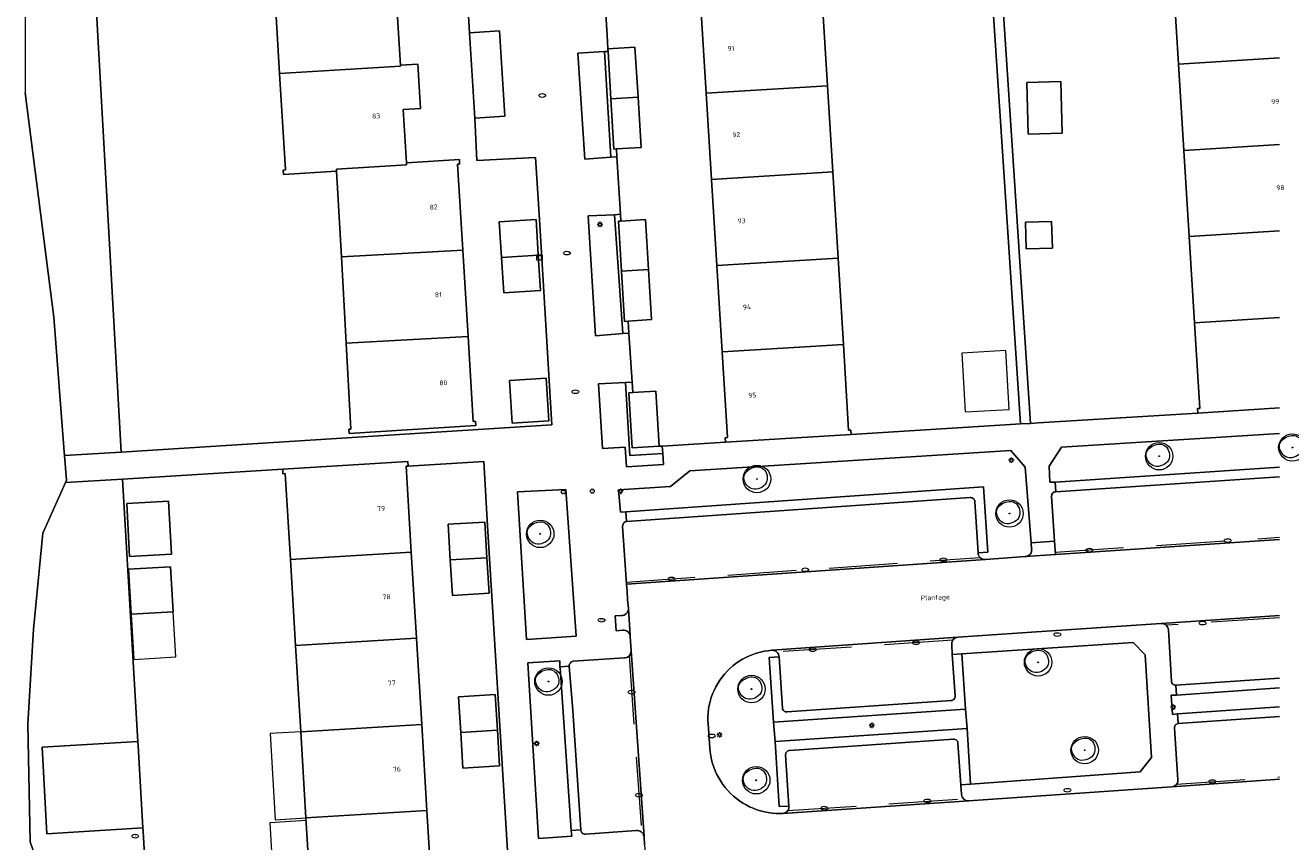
# Model space of a CAD drawing. Header units: metres. Extents: x 162108 to 162858, y 502368 to 503171.
# Tile 14 of 38: x 162702 to 162794, y 502597 to 502657. Entities that reach past the tile are written whole.
import ezdxf
from ezdxf.enums import TextEntityAlignment as Align

# ---------------------------------------------------------------- set-up
doc = ezdxf.new("R2010")
doc.units = ezdxf.units.M
doc.linetypes.add('RI-HWA-SO', pattern=[7.4, 5, -2.4])
for name, color, linetype, lineweight, true_color in [('B-PV-GR-BEPLANTING_CULTUUR_BOSPLANTSOEN-GV', 7, 'Continuous', 13, 0x99cc00), ('B-PV-GR-BEPLANTING_CULTUUR_HEESTERS-GV', 7, 'Continuous', 13, 0x99cc00), ('B-PV-GR-BEPLANTING_CULTUUR_ROOS-GV', 7, 'Continuous', 18, 0x99cc00), ('B-PV-GR-BEPLANTING_CULTUUR_VASTE PLANTENVAK-GV', 7, 'Continuous', 13, 0x99cc00), ('B-PV-RI-HWA_GOOT_MOLGOOT-G', 150, 'RI-HWA-SO', 18, 0x007fff), ('B-WE-GR-BOOM-S', 3, 'Continuous', 18, 0x00ff00)]:
    doc.layers.add(name, color=color, linetype=linetype, lineweight=lineweight, true_color=true_color)
for name, color, linetype, lineweight in [('B-PV-IE-MEUBILAIR-S', 252, 'Continuous', 13), ('B-PV-OG-BEBOUWING-GV', 7, 'Continuous', 18), ('B-PV-OG-BEBOUWING-T18', 7, 'Continuous', 18), ('B-PV-OG-BEBOUWING_LUIFEL-GV', 7, 'Continuous', 18), ('B-PV-OG-BEBOUWING_OVERBOUWING-GV', 7, 'Continuous', 18), ('B-PV-OG-TERREIN_BEGROEID-GV', 7, 'Continuous', 13), ('B-PV-OG-TERREIN_ERF-GV', 252, 'Continuous', 13), ('B-PV-OG-TOPOGRAFIE-T18', 7, 'Continuous', 18), ('B-PV-VH-OPENVERHARDING_BETONSTRAATSTEEN-GV', 252, 'Continuous', 13), ('B-PV-VH-OPENVERHARDING_TEGEL-GV', 252, 'Continuous', 13)]:
    doc.layers.add(name, color=color, linetype=linetype, lineweight=lineweight)
doc.styles.add('NLCS-ISO', font='NLCS-ISO.ttf')
doc.styles.add('NLCS-ISO-M200-T18', font='NLCS-ISO.ttf', dxfattribs={"height": 1.8})

# ---------------------------------------------------------------- blocks, each defined once
blk = doc.blocks.new('SIE-MEUBILAIR_KAST_TELECOM-SO')
for points in [[(-1, 1), (1, 1), (1, 0.84), (-1, 0.84)], [(-1, 0.76), (1, 0.76), (1, -1), (-1, -1)]]:
    blk.add_lwpolyline(points, close=True)
at = {"style": 'NLCS-ISO'}
blk.add_text('tele', height=0.75, dxfattribs=at).set_placement((0, 0), align=Align.MIDDLE_CENTER)
blk = doc.blocks.new('SIE-MEUBILAIR_PAAL_AFSLUITPAAL-SO')
blk.add_circle((0, 0), 0.75)
at = {"style": 'NLCS-ISO'}
blk.add_text('af', height=0.75, dxfattribs=at).set_placement((0, 0.05), align=Align.MIDDLE_CENTER)
blk = doc.blocks.new('SIE-MEUBILAIR_PAAL_LICHTMAST-SO')
for points in [[(-0.62, 0), (-1, 0)], [(-0.71, 0.71), (-0.44, 0.44)], [(0, 1), (0, 0.62)], [(0.44, 0.44), (0.71, 0.71)], [(1, 0), (0.62, 0)], [(-0.71, -0.71), (-0.44, -0.44)], [(0, -0.62), (0, -1)], [(0.44, -0.44), (0.71, -0.71)]]:
    blk.add_lwpolyline(points)
blk.add_circle((0, 0), 0.5)
blk = doc.blocks.new('SIE-MEUBILAIR_PUT_RIOOLPUT-SO')
blk.add_ellipse((0, 0), major_axis=(1.25, 0), ratio=0.54)
at = {"style": 'NLCS-ISO'}
blk.add_text('ri', height=0.75, dxfattribs=at).set_placement((-0.04, 0.07), align=Align.MIDDLE_CENTER)
blk = doc.blocks.new('SIE-MEUBILAIR_PUT_KOLK-SO')
blk.add_ellipse((0, 0), major_axis=(1.25, 0), ratio=0.54)
blk = doc.blocks.new('SGR-BOOM_03')
blk.add_lwpolyline([(2.39, 3.6), (2.81, 3.14), (3.17, 2.6), (3.46, 1.98), (3.66, 1.31), (3.77, 0.62), (3.77, -0.08), (3.65, -0.77), (3.39, -1.41), (3, -2), (2.49, -2.52), (1.88, -2.96), (1.21, -3.31), (0.49, -3.56), (-0.26, -3.7), (-0.99, -3.72), (-1.7, -3.6), (-2.35, -3.35), (-2.94, -2.98), (-3.46, -2.51), (-3.9, -1.97), (-4.25, -1.38), (-4.52, -0.76), (-4.68, -0.13), (-4.73, 0.48), (-4.67, 1.06), (-4.5, 1.6), (-4.24, 2.1), (-3.91, 2.55), (-3.5, 2.97), (-3.03, 3.33), (-2.53, 3.65), (-1.98, 3.92), (-1.42, 4.14), (-0.84, 4.29), (-0.26, 4.39), (0.31, 4.41), (0.87, 4.35), (1.41, 4.2), (1.92, 3.95)], close=True)
for radius in [5, 0.15]:
    blk.add_circle((0, 0), radius)

msp = doc.modelspace()

# ---------------------------------------------------------------- linework, layer by layer
at = {"layer": 'B-PV-GR-BEPLANTING_CULTUUR_BOSPLANTSOEN-GV'}
for points in [[(162705.101, 502625.513), (162705.122, 502625.241), (162709.238, 502625.501), (162707.324, 502659.726), (162706.16, 502680.932), (162718.918, 502681.681), (162729.311, 502682.292), (162735.61, 502682.662), (162733.83, 502683.728), (162723.404, 502684.349), (162716.013, 502685.439), (162707.656, 502687.092), (162701.702, 502682.651), (162700.73, 502678.99), (162702.216, 502672.128), (162702.232, 502663.022), (162702.255, 502651.657), (162704.344, 502635.321)], [(162703.411, 502572.515), (162712.286, 502573.011), (162712.166, 502575.073), (162710.845, 502597.858), (162710.829, 502598.127), (162703.839, 502597.703), (162703.485, 502603.993), (162710.465, 502604.406), (162709.356, 502623.514), (162709.355, 502623.535), (162705.187, 502623.281), (162703.55, 502619.588), (162702.856, 502612.598), (162702.449, 502605.678), (162702.621, 502597.1), (162703.667, 502594.089), (162703.981, 502590.471), (162703.069, 502588.07), (162702.601, 502579.743)]]:
    msp.add_lwpolyline(points, close=True, dxfattribs=at)
at = {"layer": 'B-PV-GR-BEPLANTING_CULTUUR_HEESTERS-GV'}
for points in [[(162793.685, 502626.84), (162777.802, 502625.851), (162776.883, 502624.463), (162776.938, 502623.297), (162777.335, 502623.319)], [(162777.335, 502623.319), (162793.685, 502624.401)], [(162756.695, 502611.061), (162756.682, 502611.06), (162756.541, 502611.046), (162756.4, 502611.032), (162756.12, 502610.989), (162755.843, 502610.929), (162755.57, 502610.855), (162755.301, 502610.765), (162755.038, 502610.66), (162754.781, 502610.54), (162754.532, 502610.406), (162754.29, 502610.258), (162754.057, 502610.097), (162753.834, 502609.923), (162753.621, 502609.736), (162753.418, 502609.538), (162753.228, 502609.328), (162753.049, 502609.109), (162752.883, 502608.879), (162752.73, 502608.64), (162752.591, 502608.394), (162752.466, 502608.139), (162752.356, 502607.879), (162752.26, 502607.612), (162752.18, 502607.34), (162752.115, 502607.064), (162752.066, 502606.785), (162752.033, 502606.504), (162752.015, 502606.221), (162752.014, 502605.938), (162752.024, 502605.725), (162752.165, 502603.938), (162752.19, 502603.654), (162752.232, 502603.372), (162752.289, 502603.093), (162752.362, 502602.817), (162752.45, 502602.546), (162752.553, 502602.28), (162752.671, 502602.021), (162752.803, 502601.769), (162752.95, 502601.524), (162753.109, 502601.288), (162753.282, 502601.062), (162753.467, 502600.845), (162753.664, 502600.639), (162753.873, 502600.445), (162754.092, 502600.262), (162754.32, 502600.092), (162754.558, 502599.936), (162754.805, 502599.792), (162755.059, 502599.663), (162755.32, 502599.549), (162755.587, 502599.449), (162755.859, 502599.364), (162756.135, 502599.295), (162756.415, 502599.241), (162756.697, 502599.203), (162756.982, 502599.181), (162757.266, 502599.175), (162757.47, 502599.18), (162757.475, 502599.181)], [(162757.475, 502599.181), (162757.557, 502599.195), (162757.64, 502599.225), (162757.717, 502599.27), (162757.784, 502599.327), (162757.839, 502599.396), (162757.882, 502599.474), (162757.91, 502599.558), (162757.922, 502599.645), (162757.921, 502599.703), (162757.202, 502599.674), (162756.915, 502604.405), (162756.803, 502605.823), (162756.481, 502610.532), (162757.208, 502610.591)]]:
    msp.add_lwpolyline(points, dxfattribs=at)
for points in [[(162746.042, 502621.145), (162772.102, 502622.958), (162772.431, 502618.207), (162771.716, 502618.162), (162771.717, 502618.153), (162771.727, 502618.066), (162771.752, 502617.981), (162771.792, 502617.902), (162771.846, 502617.832), (162771.911, 502617.772), (162771.986, 502617.725), (162772.068, 502617.692), (162772.155, 502617.674), (162772.241, 502617.673), (162775.147, 502617.891), (162775.233, 502617.9), (162775.317, 502617.925), (162775.395, 502617.964), (162775.464, 502618.017), (162775.522, 502618.082), (162775.568, 502618.156), (162775.599, 502618.237), (162775.615, 502618.323), (162775.616, 502618.41), (162775.615, 502618.417), (162775.581, 502618.9), (162775.142, 502624.394), (162774.085, 502625.621), (162750.696, 502624.139), (162749.292, 502622.984), (162745.508, 502622.751), (162745.649, 502621.12)], [(162742.422, 502612.095), (162741.667, 502622.785), (162738.143, 502622.607), (162738.803, 502611.845)], [(162742.054, 502597.911), (162742.053, 502597.928), (162742.052, 502597.936), (162741.237, 502609.786), (162741.234, 502609.852), (162741.212, 502610.294), (162738.895, 502610.151), (162739.676, 502597.362), (162742.087, 502597.514)]]:
    msp.add_lwpolyline(points, close=True, dxfattribs=at)
msp.add_lwpolyline([(162757.208, 502610.591, 0.422126), (162756.695, 502611.061)], format="xyb", dxfattribs=at)
at = {"layer": 'B-PV-GR-BEPLANTING_CULTUUR_ROOS-GV'}
for points in [[(162793.685, 502608.316), (162786.179, 502607.802), (162785.782, 502607.784), (162785.875, 502606.387), (162786.25, 502606.427)], [(162786.25, 502606.427), (162793.685, 502606.936)]]:
    msp.add_lwpolyline(points, dxfattribs=at)
msp.add_lwpolyline([(162756.803, 502605.823), (162756.915, 502604.405), (162770.913, 502605.371), (162770.791, 502606.772)], close=True, dxfattribs=at)
at = {"layer": 'B-PV-GR-BEPLANTING_CULTUUR_VASTE PLANTENVAK-GV'}
for points in [[(162734.641, 502656.041), (162735.02, 502649.826), (162737.22, 502649.979), (162736.829, 502656.171)], [(162744.953, 502646.969), (162744.484, 502654.673), (162742.547, 502654.564), (162743.034, 502646.843)], [(162745.806, 502634.141), (162745.216, 502642.792), (162743.29, 502642.704), (162743.827, 502633.977)], [(162748.732, 502625.395), (162746.324, 502625.248), (162746.015, 502630.566), (162744.046, 502630.46), (162744.345, 502625.761), (162745.981, 502625.859), (162746.085, 502624.432), (162748.781, 502624.604)]]:
    msp.add_lwpolyline(points, close=True, dxfattribs=at)
at = {"layer": 'B-PV-OG-BEBOUWING-GV'}
for points in [[(162729.615, 502653.614), (162729.611, 502653.684), (162729.379, 502657.537), (162730.637, 502657.613), (162730.442, 502660.847), (162729.184, 502660.771), (162729.188, 502660.701), (162720.374, 502660.17), (162720.801, 502653.083)], [(162760.724, 502652.181), (162760.336, 502658.459), (162751.509, 502657.913), (162751.896, 502651.635)], [(162744.724, 502654.866), (162744.735, 502654.687), (162744.947, 502651.22), (162746.923, 502651.34), (162746.7, 502654.988)], [(162721.065, 502646.043), (162721.084, 502645.724), (162724.957, 502645.959), (162724.948, 502646.108), (162730.048, 502646.417), (162730.039, 502646.567), (162729.805, 502650.45), (162731.064, 502650.526), (162730.869, 502653.76), (162729.611, 502653.684), (162729.615, 502653.614), (162720.801, 502653.083), (162721.225, 502646.053)], [(162775.258, 502652.422), (162775.372, 502648.645), (162777.844, 502648.719), (162777.73, 502652.496)], [(162744.947, 502651.22), (162745.169, 502647.57), (162745.345, 502647.581), (162747.145, 502647.692), (162746.923, 502651.34)], [(162761.113, 502645.903), (162760.724, 502652.181), (162751.896, 502651.635), (162752.283, 502645.357)], [(162730.048, 502646.417), (162724.948, 502646.108), (162724.957, 502645.959), (162725.304, 502639.709), (162734.146, 502640.2), (162733.762, 502646.472), (162733.922, 502646.482), (162733.902, 502646.801), (162730.039, 502646.567)], [(162761.113, 502645.903), (162752.283, 502645.357), (162752.671, 502639.079), (162761.501, 502639.625)], [(162745.712, 502638.667), (162747.687, 502638.788), (162747.465, 502642.432), (162745.672, 502642.321), (162745.49, 502642.31)], [(162775.156, 502642.236), (162775.213, 502640.296), (162777.129, 502640.352), (162777.073, 502642.292)], [(162725.304, 502639.709), (162725.652, 502633.429), (162734.531, 502633.922), (162734.146, 502640.2)], [(162761.501, 502639.625), (162752.671, 502639.079), (162753.058, 502632.801), (162761.889, 502633.347)], [(162745.934, 502635.022), (162746.194, 502635.038), (162747.91, 502635.144), (162747.687, 502638.788), (162745.712, 502638.667)], [(162735.07, 502627.748), (162734.91, 502627.738), (162734.531, 502633.922), (162725.652, 502633.429), (162726, 502627.168), (162725.84, 502627.158), (162725.858, 502626.84), (162735.09, 502627.429)], [(162762.436, 502627.104), (162762.276, 502627.094), (162761.889, 502633.347), (162753.058, 502632.801), (162753.443, 502626.549), (162753.283, 502626.539), (162753.303, 502626.22), (162762.456, 502626.785)], [(162748.472, 502625.922), (162748.227, 502629.944), (162746.551, 502629.841), (162746.251, 502629.822), (162746.496, 502625.8)], [(162730.156, 502624.801), (162721.023, 502624.245), (162721.042, 502623.926), (162721.202, 502623.936), (162721.58, 502617.685), (162730.394, 502618.219), (162730.015, 502624.472), (162730.176, 502624.482)], [(162712.703, 502621.928), (162709.652, 502621.762), (162709.864, 502617.89), (162712.915, 502618.057)], [(162730.774, 502611.94), (162730.394, 502618.219), (162721.58, 502617.685), (162721.959, 502611.405)], [(162713.041, 502613.861), (162712.85, 502617.142), (162709.782, 502616.964), (162709.972, 502613.683)], [(162731.154, 502605.662), (162730.774, 502611.94), (162721.959, 502611.405), (162722.338, 502605.127)], [(162722.717, 502598.848), (162731.534, 502599.383), (162731.154, 502605.662), (162722.338, 502605.127)], [(162731.915, 502593.105), (162731.534, 502599.383), (162722.717, 502598.848), (162723.097, 502592.57)]]:
    msp.add_lwpolyline(points, close=True, dxfattribs=at)
for points in [[(162793.685, 502660.51), (162785.933, 502660.033), (162786.32, 502653.755), (162793.685, 502654.208)], [(162793.685, 502654.208), (162786.32, 502653.755), (162786.706, 502647.477), (162793.685, 502647.907)], [(162793.685, 502647.907), (162786.706, 502647.477), (162787.092, 502641.199)], [(162739.488, 502642.449), (162736.813, 502642.278), (162736.977, 502639.683)], [(162739.653, 502639.853), (162739.651, 502639.886), (162739.488, 502642.449)], [(162793.685, 502641.605), (162787.092, 502641.199)], [(162787.092, 502641.199), (162793.685, 502641.605)], [(162787.092, 502641.199), (162787.479, 502634.921), (162793.685, 502635.303)], [(162736.977, 502639.683), (162739.653, 502639.853)], [(162739.653, 502639.853), (162736.977, 502639.683)], [(162736.977, 502639.683), (162737.142, 502637.089)], [(162739.817, 502637.26), (162739.678, 502639.448), (162739.653, 502639.853)], [(162737.142, 502637.089), (162739.817, 502637.26)], [(162793.685, 502635.303), (162787.479, 502634.921), (162787.863, 502628.673)], [(162740.221, 502630.893), (162737.546, 502630.722)], [(162737.546, 502630.722), (162737.744, 502627.598)], [(162737.744, 502627.598), (162740.419, 502627.769), (162740.221, 502630.893)], [(162787.863, 502628.673), (162787.703, 502628.663), (162787.723, 502628.344), (162793.685, 502628.712)], [(162735.753, 502620.403), (162733.078, 502620.24)], [(162733.078, 502620.24), (162733.235, 502617.645)], [(162735.911, 502617.807), (162735.753, 502620.403)], [(162735.911, 502617.807), (162733.235, 502617.645)], [(162733.235, 502617.645), (162735.911, 502617.807)], [(162733.235, 502617.645), (162733.393, 502615.049), (162736.069, 502615.212)], [(162736.069, 502615.212), (162735.911, 502617.807)], [(162736.517, 502607.836), (162733.842, 502607.673)], [(162733.842, 502607.673), (162734, 502605.078)], [(162736.675, 502605.241), (162736.517, 502607.836)], [(162736.675, 502605.241), (162734, 502605.078)], [(162734, 502605.078), (162736.675, 502605.241)], [(162736.832, 502602.646), (162736.675, 502605.241)], [(162734, 502605.078), (162734.158, 502602.483), (162736.832, 502602.646)]]:
    msp.add_lwpolyline(points, dxfattribs=at)
at = {"layer": 'B-PV-OG-BEBOUWING_LUIFEL-GV'}
for points in [[(162709.972, 502613.683), (162710.162, 502610.401), (162713.231, 502610.579), (162713.041, 502613.861)], [(162722.338, 502605.127), (162720.102, 502604.992), (162720.481, 502598.713), (162722.717, 502598.848)], [(162722.729, 502598.656), (162720.079, 502598.495), (162720.435, 502592.61), (162723.085, 502592.77)]]:
    msp.add_lwpolyline(points, close=True, dxfattribs=at)
at = {"layer": 'B-PV-OG-BEBOUWING_OVERBOUWING-GV'}
msp.add_lwpolyline([(162770.517, 502632.708), (162770.766, 502628.42), (162773.983, 502628.607), (162773.733, 502632.895)], close=True, dxfattribs=at)
at = {"layer": 'B-PV-OG-TERREIN_BEGROEID-GV'}
msp.add_lwpolyline([(162700.675, 502556.168), (162702.918, 502553.168), (162721.704, 502553.622), (162713.266, 502556.121), (162704.79, 502560.194), (162704.116, 502566.223), (162704.112, 502566.249), (162702.65, 502566.167), (162702.296, 502572.453), (162703.411, 502572.515), (162702.601, 502579.743), (162703.069, 502588.07), (162703.981, 502590.471), (162703.667, 502594.089), (162702.621, 502597.1), (162702.449, 502605.678), (162702.856, 502612.598), (162703.55, 502619.588), (162705.187, 502623.281), (162705.26, 502623.446), (162705.122, 502625.241), (162705.101, 502625.513), (162704.344, 502635.321), (162702.255, 502651.657)], dxfattribs=at)
msp.add_lwpolyline([(162770.527, 502610.81), (162770.791, 502606.772), (162770.913, 502605.371), (162771.16, 502601.319), (162783.533, 502602.197), (162784.351, 502603.247), (162783.883, 502610.726), (162783.021, 502611.632)], close=True, dxfattribs=at)
at = {"layer": 'B-PV-OG-TERREIN_ERF-GV'}
for points in [[(162760.336, 502658.459), (162760.724, 502652.181), (162761.113, 502645.903), (162761.501, 502639.625), (162761.889, 502633.347), (162762.276, 502627.094), (162762.436, 502627.104), (162762.456, 502626.785), (162774.075, 502627.502), (162774.793, 502627.546), (162771.194, 502681.954)], [(162707.324, 502659.726), (162709.238, 502625.501), (162740.635, 502627.487), (162739.736, 502642.442), (162739.444, 502646.948), (162735.166, 502646.736), (162735.02, 502649.826), (162734.641, 502656.041), (162734.513, 502658.069)], [(162729.379, 502657.537), (162729.611, 502653.684), (162730.869, 502653.76), (162731.064, 502650.526), (162729.805, 502650.45), (162730.039, 502646.567), (162733.902, 502646.801), (162733.922, 502646.482), (162733.762, 502646.472), (162734.146, 502640.2), (162734.531, 502633.922), (162734.91, 502627.738), (162735.07, 502627.748), (162735.09, 502627.429), (162725.858, 502626.84), (162725.84, 502627.158), (162726, 502627.168), (162725.652, 502633.429), (162725.304, 502639.709), (162724.957, 502645.959), (162721.084, 502645.724), (162721.065, 502646.043), (162721.225, 502646.053), (162720.801, 502653.083), (162720.374, 502660.17)], [(162744.403, 502660.136), (162744.663, 502655.869), (162744.724, 502654.866), (162746.7, 502654.988), (162746.923, 502651.34), (162747.145, 502647.692), (162745.345, 502647.581), (162745.377, 502646.993), (162745.646, 502642.827), (162745.672, 502642.321), (162747.465, 502642.432), (162747.687, 502638.788), (162747.91, 502635.144), (162746.194, 502635.038), (162746.255, 502634.153), (162746.503, 502630.585), (162746.551, 502629.841), (162748.227, 502629.944), (162748.472, 502625.922), (162748.688, 502625.935), (162753.303, 502626.22), (162753.283, 502626.539), (162753.443, 502626.549), (162753.058, 502632.801), (162752.671, 502639.079), (162752.283, 502645.357), (162751.896, 502651.635), (162751.509, 502657.913)], [(162737.982, 502587.039), (162735.943, 502620.132), (162735.68, 502624.817), (162730.176, 502624.482), (162730.015, 502624.472), (162730.394, 502618.219), (162730.774, 502611.94), (162731.154, 502605.662), (162731.534, 502599.383), (162731.915, 502593.105)], [(162723.097, 502592.57), (162722.717, 502598.848), (162722.338, 502605.127), (162721.959, 502611.405), (162721.58, 502617.685), (162721.202, 502623.936), (162721.042, 502623.926), (162721.023, 502624.245), (162709.356, 502623.514), (162710.465, 502604.406), (162710.483, 502604.098), (162710.829, 502598.127), (162710.845, 502597.858), (162712.166, 502575.073)]]:
    msp.add_lwpolyline(points, dxfattribs=at)
for points in [[(162785.933, 502660.033), (162785.547, 502666.311), (162785.161, 502672.589), (162784.776, 502678.842), (162784.616, 502678.832), (162784.606, 502678.99), (162772.205, 502678.205), (162773.33, 502661.671), (162777.145, 502661.841), (162777.252, 502659.43), (162773.437, 502659.26), (162775.522, 502627.591), (162776.083, 502627.626), (162787.723, 502628.344), (162787.703, 502628.663), (162787.863, 502628.673), (162787.479, 502634.921), (162787.092, 502641.199), (162786.706, 502647.477), (162786.32, 502653.755)], [(162775.258, 502652.422), (162777.73, 502652.496), (162777.844, 502648.719), (162775.372, 502648.645)], [(162739.488, 502642.449), (162739.651, 502639.886), (162739.653, 502639.853), (162739.678, 502639.448), (162739.817, 502637.26), (162737.142, 502637.089), (162736.977, 502639.683), (162736.813, 502642.278)], [(162775.156, 502642.236), (162777.073, 502642.292), (162777.129, 502640.352), (162775.213, 502640.296)], [(162737.744, 502627.598), (162737.546, 502630.722), (162740.221, 502630.893), (162740.419, 502627.769)], [(162712.703, 502621.928), (162712.915, 502618.057), (162709.864, 502617.89), (162709.652, 502621.762)], [(162733.235, 502617.645), (162733.078, 502620.24), (162735.753, 502620.403), (162735.911, 502617.807), (162736.069, 502615.212), (162733.393, 502615.049)], [(162713.041, 502613.861), (162709.972, 502613.683), (162709.782, 502616.964), (162712.85, 502617.142)], [(162734, 502605.078), (162733.842, 502607.673), (162736.517, 502607.836), (162736.675, 502605.241), (162736.832, 502602.646), (162734.158, 502602.483)], [(162710.483, 502604.098), (162710.465, 502604.406), (162703.485, 502603.993), (162703.839, 502597.703), (162710.829, 502598.127)]]:
    msp.add_lwpolyline(points, close=True, dxfattribs=at)
at = {"layer": 'B-PV-RI-HWA_GOOT_MOLGOOT-G'}
for points in [[(162777.332, 502618.21), (162793.685, 502619.292)], [(162746.081, 502616.029), (162771.859, 502617.82)], [(162793.685, 502613.428), (162785.42, 502612.889)], [(162769.871, 502611.8), (162757.048, 502610.931)], [(162746.277, 502610.662), (162747.183, 502597.812)], [(162786.182, 502601.303), (162793.685, 502601.834)], [(162757.826, 502599.38), (162770.652, 502600.241)]]:
    msp.add_lwpolyline(points, dxfattribs=at)
at = {"layer": 'B-PV-VH-OPENVERHARDING_BETONSTRAATSTEEN-GV'}
for points in [[(162793.685, 502623.705), (162777.38, 502622.607), (162777.353, 502622.605), (162777.289, 502622.595), (162777.225, 502622.569), (162777.169, 502622.53), (162777.123, 502622.479), (162777.091, 502622.419), (162777.074, 502622.352), (162777.072, 502622.284)], [(162777.072, 502622.284), (162777.28, 502619.016), (162777.343, 502618.032), (162793.685, 502619.122)], [(162793.685, 502619.122), (162777.343, 502618.032), (162775.147, 502617.891), (162772.241, 502617.673), (162746.091, 502615.881), (162746.123, 502615.367)], [(162746.123, 502615.367), (162746.167, 502614.748), (162746.221, 502614.106), (162746.34, 502612.131), (162746.345, 502612.057), (162746.416, 502611.014), (162747.362, 502597.507), (162747.364, 502597.475), (162747.367, 502597.442), (162747.4, 502596.878), (162747.555, 502594.808), (162747.56, 502594.742), (162747.695, 502592.944), (162783.434, 502595.431), (162783.476, 502595.434), (162785.474, 502595.56), (162787.684, 502595.697), (162787.714, 502595.698), (162788.724, 502595.75), (162788.804, 502595.756), (162793.685, 502596.092)], [(162757.475, 502599.181), (162757.47, 502599.18), (162757.266, 502599.175), (162756.982, 502599.181), (162756.697, 502599.203), (162756.415, 502599.241), (162756.135, 502599.295), (162755.859, 502599.364), (162755.587, 502599.449), (162755.32, 502599.549), (162755.059, 502599.663), (162754.805, 502599.792), (162754.558, 502599.936), (162754.32, 502600.092), (162754.092, 502600.262), (162753.873, 502600.445), (162753.664, 502600.639), (162753.467, 502600.845), (162753.282, 502601.062), (162753.109, 502601.288), (162752.95, 502601.524), (162752.803, 502601.769), (162752.671, 502602.021), (162752.553, 502602.28), (162752.45, 502602.546), (162752.362, 502602.817), (162752.289, 502603.093), (162752.232, 502603.372), (162752.19, 502603.654), (162752.165, 502603.938), (162752.024, 502605.725), (162752.014, 502605.938), (162752.015, 502606.221), (162752.033, 502606.504), (162752.066, 502606.785), (162752.115, 502607.064), (162752.18, 502607.34), (162752.26, 502607.612), (162752.356, 502607.879), (162752.466, 502608.139), (162752.591, 502608.394), (162752.73, 502608.64), (162752.883, 502608.879), (162753.049, 502609.109), (162753.228, 502609.328), (162753.418, 502609.538), (162753.621, 502609.736), (162753.834, 502609.923), (162754.057, 502610.097), (162754.29, 502610.258), (162754.532, 502610.406), (162754.781, 502610.54), (162755.038, 502610.66), (162755.301, 502610.765), (162755.57, 502610.855), (162755.843, 502610.929), (162756.12, 502610.989), (162756.4, 502611.032), (162756.541, 502611.046), (162756.682, 502611.06), (162756.695, 502611.061), (162770.232, 502612.017), (162775.977, 502612.408), (162785.06, 502613.014), (162793.685, 502613.588)], [(162793.685, 502613.588), (162785.06, 502613.014), (162785.138, 502613.013), (162785.225, 502612.998), (162785.307, 502612.967), (162785.383, 502612.921), (162785.449, 502612.863), (162785.503, 502612.794), (162785.544, 502612.716), (162785.57, 502612.632), (162785.581, 502612.545)], [(162757.208, 502610.591), (162757.446, 502606.854), (162757.448, 502606.838), (162757.464, 502606.771), (162757.495, 502606.709), (162757.539, 502606.656), (162757.595, 502606.615), (162757.658, 502606.587), (162757.726, 502606.575), (162757.795, 502606.578), (162769.743, 502607.398), (162769.809, 502607.412), (162769.876, 502607.442), (162769.935, 502607.486), (162769.983, 502607.542), (162770.018, 502607.606), (162770.038, 502607.677), (162770.043, 502607.75), (162769.831, 502610.761), (162769.789, 502611.471), (162769.786, 502611.54), (162769.797, 502611.628), (162769.824, 502611.713), (162769.865, 502611.792), (162769.92, 502611.862), (162769.986, 502611.922), (162770.062, 502611.968), (162770.145, 502612), (162770.232, 502612.017), (162756.695, 502611.061)], [(162785.581, 502612.545), (162785.809, 502608.794), (162785.817, 502608.753), (162785.841, 502608.687), (162785.88, 502608.628), (162785.932, 502608.58), (162785.992, 502608.544), (162786.06, 502608.522), (162786.13, 502608.517), (162793.685, 502609.031)], [(162793.685, 502606.235), (162786.304, 502605.726), (162786.251, 502605.716), (162786.186, 502605.689), (162786.129, 502605.648), (162786.083, 502605.595), (162786.049, 502605.533), (162786.031, 502605.465), (162786.028, 502605.395), (162786.269, 502601.625), (162786.272, 502601.564), (162786.262, 502601.479), (162786.237, 502601.398), (162786.197, 502601.323), (162786.144, 502601.256), (162786.079, 502601.2), (162786.005, 502601.158), (162785.925, 502601.13), (162785.84, 502601.118)], [(162770.5, 502600.567), (162770.458, 502601.255), (162770.245, 502604.302), (162770.232, 502604.371), (162770.205, 502604.434), (162770.163, 502604.49), (162770.11, 502604.535), (162770.048, 502604.566), (162769.981, 502604.583), (162769.911, 502604.583), (162757.953, 502603.769), (162757.913, 502603.761), (162757.847, 502603.735), (162757.789, 502603.695), (162757.742, 502603.644), (162757.708, 502603.582), (162757.688, 502603.515), (162757.684, 502603.445), (162757.921, 502599.703), (162757.922, 502599.645), (162757.91, 502599.558), (162757.882, 502599.474), (162757.839, 502599.396), (162757.784, 502599.327), (162757.717, 502599.27), (162757.64, 502599.225), (162757.557, 502599.195), (162757.475, 502599.181)], [(162793.685, 502601.668), (162785.84, 502601.118), (162772.422, 502600.182), (162771.038, 502600.091), (162757.475, 502599.181)], [(162785.84, 502601.118), (162793.685, 502601.668)], [(162757.475, 502599.181), (162771.038, 502600.091)]]:
    msp.add_lwpolyline(points, dxfattribs=at)
for points in [[(162745.796, 502620.114), (162746.091, 502615.881), (162772.241, 502617.673), (162772.155, 502617.674), (162772.068, 502617.692), (162771.986, 502617.725), (162771.911, 502617.772), (162771.846, 502617.832), (162771.792, 502617.902), (162771.752, 502617.981), (162771.727, 502618.066), (162771.717, 502618.153), (162771.716, 502618.162), (162771.473, 502621.898), (162771.463, 502621.96), (162771.436, 502622.024), (162771.395, 502622.082), (162771.343, 502622.128), (162771.281, 502622.161), (162771.214, 502622.18), (162771.143, 502622.183), (162746.086, 502620.443), (162746.048, 502620.435), (162745.979, 502620.409), (162745.918, 502620.369), (162745.867, 502620.317), (162745.828, 502620.255), (162745.804, 502620.186)], [(162777.343, 502618.032), (162777.28, 502619.016), (162775.581, 502618.9), (162775.615, 502618.417), (162775.616, 502618.41), (162775.615, 502618.323), (162775.599, 502618.237), (162775.568, 502618.156), (162775.522, 502618.082), (162775.464, 502618.017), (162775.395, 502617.964), (162775.317, 502617.925), (162775.233, 502617.9), (162775.147, 502617.891)], [(162746.316, 502612.211), (162746.34, 502612.131), (162746.221, 502614.106), (162746.219, 502614.019), (162746.2, 502613.932), (162746.167, 502613.85), (162746.119, 502613.776), (162746.059, 502613.711), (162745.988, 502613.658), (162745.909, 502613.619), (162745.824, 502613.594), (162745.75, 502613.586), (162745.254, 502613.559), (162745.339, 502612.466), (162745.827, 502612.52), (162745.913, 502612.521), (162745.999, 502612.506), (162746.08, 502612.476), (162746.154, 502612.431), (162746.218, 502612.374), (162746.271, 502612.306), (162746.311, 502612.229)], [(162741.914, 502609.897), (162742.169, 502606.673), (162742.761, 502597.972), (162742.761, 502597.965), (162742.762, 502597.953), (162742.763, 502597.945), (162742.773, 502597.884), (162742.799, 502597.82), (162742.839, 502597.763), (162742.891, 502597.717), (162742.952, 502597.683), (162743.02, 502597.665), (162743.089, 502597.662), (162743.094, 502597.663), (162746.82, 502597.943), (162746.911, 502597.937), (162747.001, 502597.916), (162747.086, 502597.88), (162747.164, 502597.83), (162747.231, 502597.767), (162747.287, 502597.693), (162747.329, 502597.611), (162747.356, 502597.523), (162747.364, 502597.475), (162747.362, 502597.507), (162746.416, 502611.014), (162746.408, 502610.923), (162746.385, 502610.836), (162746.347, 502610.754), (162746.295, 502610.68), (162746.231, 502610.616), (162746.156, 502610.565), (162746.074, 502610.527), (162745.986, 502610.505), (162745.946, 502610.5), (162742.206, 502610.264), (162742.134, 502610.246), (162742.068, 502610.212), (162742.011, 502610.165), (162741.965, 502610.107), (162741.933, 502610.041), (162741.915, 502609.969)]]:
    msp.add_lwpolyline(points, close=True, dxfattribs=at)
for points in [[(162756.695, 502611.061, -0.422126), (162757.208, 502610.591)], [(162771.038, 502600.091, -0.40231), (162770.5, 502600.567)]]:
    msp.add_lwpolyline(points, format="xyb", dxfattribs=at)
at = {"layer": 'B-PV-VH-OPENVERHARDING_TEGEL-GV'}
for points in [[(162770.978, 502685.218), (162771.07, 502683.826), (162771.194, 502681.954), (162774.793, 502627.546), (162775.522, 502627.591), (162773.437, 502659.26), (162773.33, 502661.671), (162772.205, 502678.205), (162771.957, 502682.003), (162771.865, 502683.411), (162771.745, 502685.231)], [(162744.484, 502654.673), (162744.953, 502646.969), (162745.377, 502646.993), (162745.345, 502647.581), (162745.169, 502647.57), (162744.947, 502651.22), (162744.735, 502654.687)], [(162745.216, 502642.792), (162745.806, 502634.141), (162746.255, 502634.153), (162746.194, 502635.038), (162745.934, 502635.022), (162745.712, 502638.667), (162745.49, 502642.31), (162745.672, 502642.321), (162745.646, 502642.827)], [(162746.015, 502630.566), (162746.324, 502625.248), (162748.732, 502625.395), (162748.688, 502625.935), (162748.472, 502625.922), (162746.496, 502625.8), (162746.251, 502629.822), (162746.551, 502629.841), (162746.503, 502630.585)], [(162742.422, 502612.095), (162738.803, 502611.845), (162738.143, 502622.607), (162741.667, 502622.785)], [(162746.042, 502621.145), (162746.086, 502620.443), (162771.143, 502622.183), (162771.214, 502622.18), (162771.281, 502622.161), (162771.343, 502622.128), (162771.395, 502622.082), (162771.436, 502622.024), (162771.463, 502621.96), (162771.473, 502621.898), (162771.716, 502618.162), (162772.431, 502618.207), (162772.102, 502622.958)], [(162770.527, 502610.81), (162769.831, 502610.761), (162770.043, 502607.75), (162770.038, 502607.677), (162770.018, 502607.606), (162769.983, 502607.542), (162769.935, 502607.486), (162769.876, 502607.442), (162769.809, 502607.412), (162769.743, 502607.398), (162757.795, 502606.578), (162757.726, 502606.575), (162757.658, 502606.587), (162757.595, 502606.615), (162757.539, 502606.656), (162757.495, 502606.709), (162757.464, 502606.771), (162757.448, 502606.838), (162757.446, 502606.854), (162757.208, 502610.591), (162756.481, 502610.532), (162756.803, 502605.823), (162770.791, 502606.772)], [(162741.234, 502609.852), (162741.237, 502609.786), (162742.052, 502597.936), (162742.053, 502597.928), (162742.761, 502597.972), (162742.169, 502606.673), (162741.914, 502609.897)], [(162757.202, 502599.674), (162757.921, 502599.703), (162757.684, 502603.445), (162757.688, 502603.515), (162757.708, 502603.582), (162757.742, 502603.644), (162757.789, 502603.695), (162757.847, 502603.735), (162757.913, 502603.761), (162757.953, 502603.769), (162769.911, 502604.583), (162769.981, 502604.583), (162770.048, 502604.566), (162770.11, 502604.535), (162770.163, 502604.49), (162770.205, 502604.434), (162770.232, 502604.371), (162770.245, 502604.302), (162770.458, 502601.255), (162771.16, 502601.319), (162770.913, 502605.371), (162756.915, 502604.405)]]:
    msp.add_lwpolyline(points, close=True, dxfattribs=at)
for points in [[(162793.685, 502628.712), (162787.723, 502628.344), (162776.083, 502627.626), (162775.522, 502627.591), (162774.793, 502627.546), (162774.075, 502627.502), (162762.456, 502626.785), (162753.303, 502626.22), (162748.688, 502625.935), (162748.732, 502625.395), (162748.781, 502624.604), (162746.085, 502624.432), (162745.981, 502625.859), (162744.345, 502625.761), (162744.046, 502630.46), (162746.015, 502630.566), (162746.503, 502630.585), (162746.255, 502634.153), (162745.806, 502634.141), (162743.827, 502633.977), (162743.29, 502642.704), (162745.216, 502642.792), (162745.646, 502642.827), (162745.377, 502646.993), (162744.953, 502646.969), (162743.034, 502646.843), (162742.547, 502654.564), (162744.484, 502654.673), (162744.735, 502654.687), (162744.724, 502654.866), (162744.663, 502655.869), (162744.403, 502660.136)], [(162734.513, 502658.069), (162734.641, 502656.041), (162736.829, 502656.171), (162737.22, 502649.979), (162735.02, 502649.826), (162735.166, 502646.736), (162739.444, 502646.948), (162739.736, 502642.442), (162740.635, 502627.487), (162709.238, 502625.501), (162705.122, 502625.241), (162705.26, 502623.446), (162705.187, 502623.281), (162709.355, 502623.535), (162709.356, 502623.514), (162721.023, 502624.245), (162730.156, 502624.801), (162730.176, 502624.482), (162735.68, 502624.817), (162735.943, 502620.132), (162737.982, 502587.039)], [(162747.4, 502596.878), (162747.367, 502597.442), (162747.364, 502597.475), (162747.356, 502597.523), (162747.329, 502597.611), (162747.287, 502597.693), (162747.231, 502597.767), (162747.164, 502597.83), (162747.086, 502597.88), (162747.001, 502597.916), (162746.911, 502597.937), (162746.82, 502597.943), (162743.094, 502597.663), (162743.089, 502597.662), (162743.02, 502597.665), (162742.952, 502597.683), (162742.891, 502597.717), (162742.839, 502597.763), (162742.799, 502597.82), (162742.773, 502597.884), (162742.763, 502597.945), (162742.762, 502597.953), (162742.761, 502597.965), (162742.761, 502597.972), (162742.053, 502597.928), (162742.054, 502597.911), (162742.087, 502597.514), (162739.676, 502597.362), (162738.895, 502610.151), (162741.212, 502610.294), (162741.234, 502609.852), (162741.914, 502609.897), (162741.915, 502609.969), (162741.933, 502610.041), (162741.965, 502610.107), (162742.011, 502610.165), (162742.068, 502610.212), (162742.134, 502610.246), (162742.206, 502610.264), (162745.946, 502610.5), (162745.986, 502610.505), (162746.074, 502610.527), (162746.156, 502610.565), (162746.231, 502610.616), (162746.295, 502610.68), (162746.347, 502610.754), (162746.385, 502610.836), (162746.408, 502610.923), (162746.416, 502611.014), (162746.345, 502612.057), (162746.34, 502612.131), (162746.316, 502612.211), (162746.311, 502612.229), (162746.271, 502612.306), (162746.218, 502612.374), (162746.154, 502612.431), (162746.08, 502612.476), (162745.999, 502612.506), (162745.913, 502612.521), (162745.827, 502612.52), (162745.339, 502612.466), (162745.254, 502613.559), (162745.75, 502613.586), (162745.824, 502613.594), (162745.909, 502613.619), (162745.988, 502613.658), (162746.059, 502613.711), (162746.119, 502613.776), (162746.167, 502613.85), (162746.2, 502613.932), (162746.219, 502614.019), (162746.221, 502614.106), (162746.167, 502614.748), (162746.123, 502615.367), (162746.091, 502615.881), (162745.796, 502620.114), (162745.804, 502620.186), (162745.828, 502620.255), (162745.867, 502620.317), (162745.918, 502620.369), (162745.979, 502620.409), (162746.048, 502620.435), (162746.086, 502620.443), (162746.042, 502621.145), (162745.649, 502621.12), (162745.508, 502622.751), (162749.292, 502622.984), (162750.696, 502624.139), (162774.085, 502625.621), (162775.142, 502624.394), (162775.581, 502618.9), (162777.28, 502619.016), (162777.072, 502622.284), (162777.074, 502622.352), (162777.091, 502622.419), (162777.123, 502622.479), (162777.169, 502622.53), (162777.225, 502622.569), (162777.289, 502622.595), (162777.353, 502622.605), (162777.38, 502622.607), (162777.335, 502623.319), (162776.938, 502623.297), (162776.883, 502624.463), (162777.802, 502625.851), (162793.685, 502626.84)], [(162793.685, 502624.401), (162777.335, 502623.319)], [(162777.335, 502623.319), (162777.38, 502622.607), (162793.685, 502623.705)], [(162771.038, 502600.091), (162772.422, 502600.182), (162785.84, 502601.118), (162785.925, 502601.13), (162786.005, 502601.158), (162786.079, 502601.2), (162786.144, 502601.256), (162786.197, 502601.323), (162786.237, 502601.398), (162786.262, 502601.479), (162786.272, 502601.564), (162786.269, 502601.625), (162786.028, 502605.395), (162786.031, 502605.465), (162786.049, 502605.533), (162786.083, 502605.595), (162786.129, 502605.648), (162786.186, 502605.689), (162786.251, 502605.716), (162786.304, 502605.726), (162786.25, 502606.427), (162785.875, 502606.387), (162785.782, 502607.784), (162786.179, 502607.802), (162786.13, 502608.517), (162786.06, 502608.522), (162785.992, 502608.544), (162785.932, 502608.58), (162785.88, 502608.628), (162785.841, 502608.687), (162785.817, 502608.753), (162785.809, 502608.794), (162785.581, 502612.545), (162785.57, 502612.632), (162785.544, 502612.716), (162785.503, 502612.794), (162785.449, 502612.863), (162785.383, 502612.921), (162785.307, 502612.967), (162785.225, 502612.998), (162785.138, 502613.013), (162785.06, 502613.014), (162775.977, 502612.408), (162770.232, 502612.017), (162770.145, 502612), (162770.062, 502611.968), (162769.986, 502611.922), (162769.92, 502611.862), (162769.865, 502611.792), (162769.824, 502611.713), (162769.797, 502611.628), (162769.786, 502611.54), (162769.789, 502611.471), (162769.831, 502610.761)], [(162769.831, 502610.761), (162770.527, 502610.81), (162783.021, 502611.632), (162783.883, 502610.726), (162784.351, 502603.247), (162783.533, 502602.197), (162771.16, 502601.319), (162770.458, 502601.255), (162770.5, 502600.567)], [(162793.685, 502609.031), (162786.13, 502608.517)], [(162786.13, 502608.517), (162786.179, 502607.802), (162793.685, 502608.316)], [(162793.685, 502606.936), (162786.25, 502606.427)], [(162786.25, 502606.427), (162786.304, 502605.726), (162793.685, 502606.235)]]:
    msp.add_lwpolyline(points, dxfattribs=at)
msp.add_lwpolyline([(162770.5, 502600.567, 0.40231), (162771.038, 502600.091)], format="xyb", dxfattribs=at)

# ---------------------------------------------------------------- block references
at = {"layer": 'B-PV-IE-MEUBILAIR-S', "xscale": 0.2, "yscale": 0.2, "zscale": 0.2}
for name, p in [('SIE-MEUBILAIR_PUT_KOLK-SO', (162739.94, 502651.471)), ('SIE-MEUBILAIR_PAAL_LICHTMAST-SO', (162744.151, 502642.084)), ('SIE-MEUBILAIR_KAST_TELECOM-SO', (162739.739, 502639.671)), ('SIE-MEUBILAIR_PUT_KOLK-SO', (162741.739, 502639.993)), ('SIE-MEUBILAIR_PUT_KOLK-SO', (162742.357, 502629.894)), ('SIE-MEUBILAIR_PAAL_LICHTMAST-SO', (162774.132, 502624.906)), ('SIE-MEUBILAIR_PAAL_AFSLUITPAAL-SO', (162741.494, 502622.584)), ('SIE-MEUBILAIR_PAAL_AFSLUITPAAL-SO', (162743.587, 502622.65)), ('SIE-MEUBILAIR_PAAL_LICHTMAST-SO', (162745.636, 502622.643)), ('SIE-MEUBILAIR_PUT_KOLK-SO', (162789.905, 502619.05)), ('SIE-MEUBILAIR_PUT_KOLK-SO', (162779.827, 502618.355)), ('SIE-MEUBILAIR_PUT_KOLK-SO', (162769.182, 502617.656)), ('SIE-MEUBILAIR_PUT_KOLK-SO', (162749.363, 502616.258)), ('SIE-MEUBILAIR_PUT_KOLK-SO', (162759.111, 502616.927)), ('SIE-MEUBILAIR_PUT_RIOOLPUT-SO', (162744.265, 502613.251)), ('SIE-MEUBILAIR_PUT_KOLK-SO', (162788.076, 502613.04)), ('SIE-MEUBILAIR_PUT_KOLK-SO', (162767.187, 502611.614)), ('SIE-MEUBILAIR_PUT_KOLK-SO', (162777.485, 502612.206)), ('SIE-MEUBILAIR_PUT_KOLK-SO', (162759.647, 502611.107)), ('SIE-MEUBILAIR_PUT_KOLK-SO', (162746.451, 502608.011)), ('SIE-MEUBILAIR_PAAL_LICHTMAST-SO', (162785.935, 502606.913)), ('SIE-MEUBILAIR_PAAL_LICHTMAST-SO', (162763.97, 502605.593)), ('SIE-MEUBILAIR_PAAL_LICHTMAST-SO', (162739.535, 502604.276)), ('SIE-MEUBILAIR_PUT_KOLK-SO', (162752.298, 502604.82)), ('SIE-MEUBILAIR_PAAL_LICHTMAST-SO', (162752.863, 502604.902)), ('SIE-MEUBILAIR_PUT_KOLK-SO', (162788.792, 502601.497)), ('SIE-MEUBILAIR_PUT_KOLK-SO', (162746.988, 502600.502)), ('SIE-MEUBILAIR_PUT_KOLK-SO', (162778.217, 502600.867)), ('SIE-MEUBILAIR_PUT_KOLK-SO', (162760.5, 502599.562)), ('SIE-MEUBILAIR_PUT_KOLK-SO', (162768.014, 502600.092)), ('SIE-MEUBILAIR_PUT_RIOOLPUT-SO', (162710.27, 502597.52))]:
    msp.add_blockref(name, p, dxfattribs=at)
at = {"layer": 'B-WE-GR-BOOM-S', "xscale": 0.2, "yscale": 0.2, "zscale": 0.2}
for p in [(162794.619, 502625.831), (162784.907, 502625.197), (162755.593, 502623.538), (162774.002, 502621.023), (162739.798, 502619.538), (162776.083, 502610.185), (162740.392, 502608.783), (162755.19, 502608.238), (162779.477, 502603.786), (162755.541, 502601.593)]:
    msp.add_blockref('SGR-BOOM_03', p, dxfattribs=at)

# ---------------------------------------------------------------- texts
at = {"layer": 'B-PV-OG-BEBOUWING-T18', "style": 'NLCS-ISO-M200-T18'}
for s, p in [('91', (162753.697, 502654.898)), ('99', (162793.366, 502651.035)), ('83', (162727.83, 502649.984)), ('92', (162754.085, 502648.62)), ('98', (162793.748, 502644.757)), ('82', (162732.027, 502643.35)), ('93', (162754.473, 502642.342)), ('81', (162732.366, 502636.964)), ('94', (162754.861, 502636.064)), ('80', (162732.733, 502630.548)), ('95', (162755.258, 502629.634)), ('79', (162728.2, 502621.389)), ('78', (162728.589, 502614.958)), ('77', (162728.968, 502608.679)), ('76', (162729.348, 502602.401))]:
    msp.add_text(s, height=0.36, rotation=3.5, dxfattribs=at).set_placement(p, align=Align.MIDDLE)
at = {"layer": 'B-PV-OG-TOPOGRAFIE-T18', "style": 'NLCS-ISO-M200-T18'}
msp.add_text('Plantage', height=0.36, rotation=2.8, dxfattribs=at).set_placement((162768.596, 502614.858), align=Align.MIDDLE)

doc.saveas('drawing.dxf')
